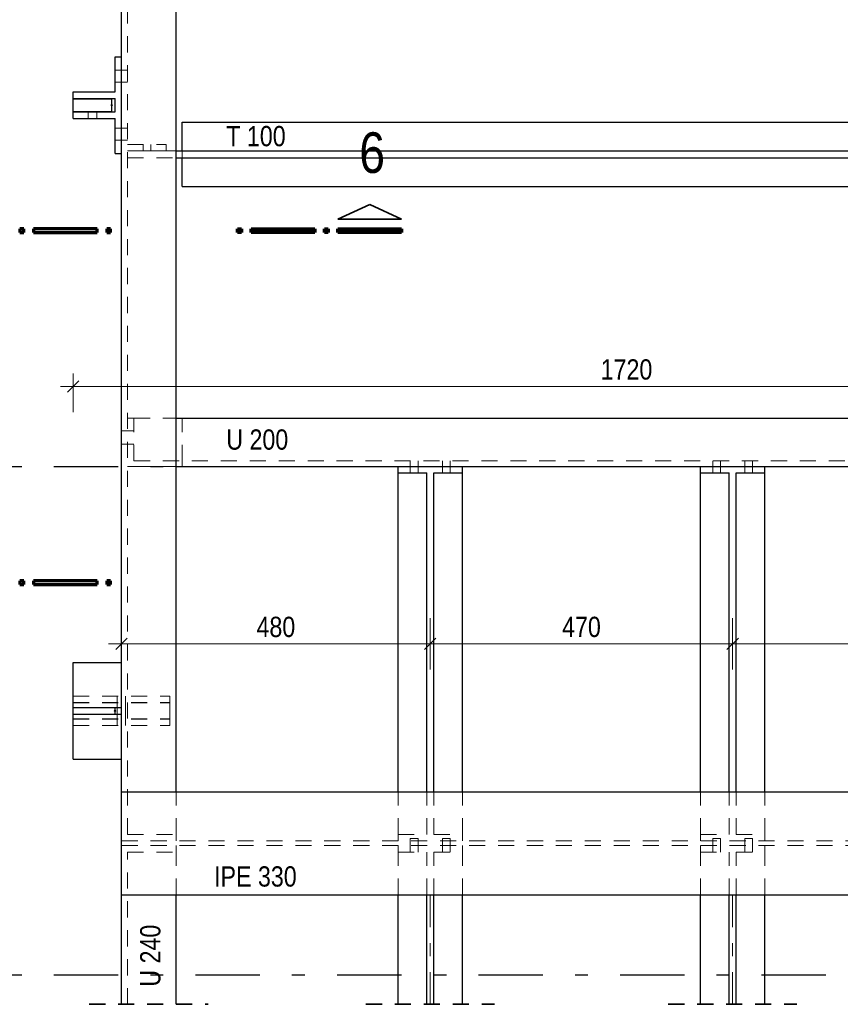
# Model space of a CAD drawing. Header units: millimetres. Extents: x 0 to 91, y -53.4 to 42.
# Tile 65 of 180: x 19 to 25.4, y -26.1 to -18.4. Entities that reach past the tile are written whole.
import ezdxf

# ---------------------------------------------------------------- set-up
doc = ezdxf.new("R2010")
doc.units = ezdxf.units.MM
for name, pattern in [('DASHDOT', [1, 0.5, -0.25, 0, -0.25]), ('DASHDOTX2', [2, 1, -0.5, 0, -0.5]), ('HIDDEN', [0.375, 0.25, -0.125])]:
    doc.linetypes.add(name, pattern=pattern)
doc.layers.add('Achsen', color=7, linetype='Continuous', lineweight=20)
doc.styles.add('Arial Narrow', font='ARIALN.TTF')
doc.dimstyles.new('Arch_Strakon_dimstyle', dxfattribs={"dimtxt": 1, "dimasz": 1, "dimexe": 1.25, "dimexo": 0.0625, "dimgap": 1, "dimtad": 0, "dimdec": 5, "dimzin": 12, "dimdsep": 46, "dimtxsty": 'Arial Narrow', "dimblk": 'Arrowhead_Tick', "dimsah": 1, "dimcen": 0, "dimse1": 1, "dimse2": 1, "dimclrd": 6, "dimclrt": 2, "dimazin": 0, "dimtfac": 1, "dimtdec": 4, "dimtmove": 0, "dimatfit": 3, "dimldrblk": 'NONE', "dimfxl": 1, "dimtvp": 1, "dimtolj": 1, "dimtzin": 0, "dimlwd": 13, "dimarcsym": 2})

# ---------------------------------------------------------------- blocks, each defined once
blk = doc.blocks.new('Arrowhead_Tick')
at = {"color": 0, "linetype": 'Continuous', "lineweight": -2}
for p, q in [((0, 20), (0, -10)), ((-1, 0), (0, 0)), ((10, 0), (0, 0))]:
    blk.add_line(p, q, dxfattribs=at)
at = {"color": 2, "linetype": 'Continuous', "lineweight": 35}
blk.add_line((4.42, 4.42), (-4.42, -4.42), dxfattribs=at)
blk = doc.blocks.new('*D148')
at = {"color": 6, "linetype": 'Continuous', "lineweight": 13}
blk.add_line((19.7819, -23.2848), (22.1619, -23.2848), dxfattribs=at)
at = {"layer": 'Defpoints', "color": 0}
for p in [(22.1719, -23.2848), (19.7719, -26.0853), (22.1719, -26.0853)]:
    blk.add_point(p, dxfattribs=at)
at = {"color": 6, "lineweight": 13, "xscale": 0.01, "yscale": 0.01, "zscale": 0.01}
blk.add_blockref('Arrowhead_Tick', (22.1719, -23.2848), dxfattribs=at)
at = {"color": 6, "lineweight": 13, "xscale": 0.01, "yscale": 0.01, "zscale": 0.01, "rotation": 180}
blk.add_blockref('Arrowhead_Tick', (19.7719, -23.2848), dxfattribs=at)
at = {"color": 2, "lineweight": 18, "insert": (20.9719, -23.1544), "char_height": 0.1575, "attachment_point": 5, "style": 'Arial Narrow'}
blk.add_mtext('\\A1;480', dxfattribs=at)
blk = doc.blocks.new('_None')
blk = doc.blocks.new('*D149')
at = {"color": 6, "linetype": 'Continuous', "lineweight": 13}
blk.add_line((22.1819, -23.2848), (24.5119, -23.2848), dxfattribs=at)
at = {"layer": 'Defpoints', "color": 0}
for p in [(24.5219, -23.2848), (22.1719, -26.0853), (24.5219, -26.0853)]:
    blk.add_point(p, dxfattribs=at)
at = {"color": 6, "lineweight": 13, "xscale": 0.01, "yscale": 0.01, "zscale": 0.01}
blk.add_blockref('Arrowhead_Tick', (24.5219, -23.2848), dxfattribs=at)
at = {"color": 6, "lineweight": 13, "xscale": 0.01, "yscale": 0.01, "zscale": 0.01, "rotation": 180}
blk.add_blockref('Arrowhead_Tick', (22.1719, -23.2848), dxfattribs=at)
at = {"color": 2, "lineweight": 18, "insert": (23.3469, -23.1544), "char_height": 0.1575, "attachment_point": 5, "style": 'Arial Narrow'}
blk.add_mtext('\\A1;470', dxfattribs=at)
blk = doc.blocks.new('*D150')
at = {"color": 6, "linetype": 'Continuous', "lineweight": 13}
blk.add_line((24.5319, -23.2848), (26.6869, -23.2848), dxfattribs=at)
at = {"layer": 'Defpoints', "color": 0}
for p in [(26.6969, -23.2848), (24.5219, -26.0853), (26.6969, -26.0853)]:
    blk.add_point(p, dxfattribs=at)
at = {"color": 6, "lineweight": 13, "xscale": 0.01, "yscale": 0.01, "zscale": 0.01}
blk.add_blockref('Arrowhead_Tick', (26.6969, -23.2848), dxfattribs=at)
at = {"color": 6, "lineweight": 13, "xscale": 0.01, "yscale": 0.01, "zscale": 0.01, "rotation": 180}
blk.add_blockref('Arrowhead_Tick', (24.5219, -23.2848), dxfattribs=at)
at = {"color": 2, "lineweight": 18, "insert": (25.6094, -23.1544), "char_height": 0.1575, "attachment_point": 5, "style": 'Arial Narrow'}
blk.add_mtext('\\A1;435', dxfattribs=at)
blk = doc.blocks.new('*D154')
at = {"layer": 'Achsen', "color": 6, "linetype": 'Continuous', "lineweight": 13}
blk.add_line((19.4069, -21.2848), (27.9869, -21.2848), dxfattribs=at)
at = {"layer": 'Defpoints', "color": 0}
for p in [(19.3969, -19.2027), (27.9969, -21.2848), (27.9969, -22.9577)]:
    blk.add_point(p, dxfattribs=at)
at = {"layer": 'Achsen', "color": 6, "lineweight": 13, "xscale": 0.01, "yscale": 0.01, "zscale": 0.01}
blk.add_blockref('Arrowhead_Tick', (27.9969, -21.2848), dxfattribs=at)
at = {"layer": 'Achsen', "color": 6, "lineweight": 13, "xscale": 0.01, "yscale": 0.01, "zscale": 0.01, "rotation": 180}
blk.add_blockref('Arrowhead_Tick', (19.3969, -21.2848), dxfattribs=at)
at = {"layer": 'Achsen', "color": 2, "lineweight": 18, "insert": (23.6969, -21.1544), "char_height": 0.1575, "attachment_point": 5, "style": 'Arial Narrow'}
blk.add_mtext('\\A1;1720', dxfattribs=at)
blk = doc.blocks.new('*D157')
at = {"layer": 'Achsen', "color": 6, "linetype": 'Continuous', "lineweight": 13}
blk.add_line((17.1081, -23.7952), (17.1081, -19.1102), dxfattribs=at)
at = {"layer": 'Defpoints', "color": 0}
for p in [(17.1081, -19.1002), (19.6969, -19.1002), (19.7219, -23.8052)]:
    blk.add_point(p, dxfattribs=at)
at = {"layer": 'Achsen', "color": 6, "lineweight": 13, "xscale": 0.01, "yscale": 0.01, "zscale": 0.01}
for p, rotation in [((17.1081, -19.1002), 90), ((17.1081, -23.8052), 270)]:
    blk.add_blockref('Arrowhead_Tick', p, dxfattribs=dict(at, rotation=rotation))
at = {"layer": 'Achsen', "color": 2, "lineweight": 18, "insert": (16.9777, -21.4527), "char_height": 0.1575, "attachment_point": 5, "rotation": 90, "style": 'Arial Narrow'}
blk.add_mtext('\\A1;941', dxfattribs=at)
blk = doc.blocks.new('*D158')
at = {"layer": 'Achsen', "color": 6, "linetype": 'Continuous', "lineweight": 13}
blk.add_line((17.1081, -19.0902), (17.1081, -14.4015), dxfattribs=at)
at = {"layer": 'Defpoints', "color": 0}
for p in [(17.1081, -14.3915), (19.4306, -14.3915), (19.6969, -19.1002)]:
    blk.add_point(p, dxfattribs=at)
at = {"layer": 'Achsen', "color": 6, "lineweight": 13, "xscale": 0.01, "yscale": 0.01, "zscale": 0.01}
for p, rotation in [((17.1081, -14.3915), 89.99999999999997), ((17.1081, -19.1002), 269.9999999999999)]:
    blk.add_blockref('Arrowhead_Tick', p, dxfattribs=dict(at, rotation=rotation))
at = {"layer": 'Achsen', "color": 2, "lineweight": 18, "insert": (16.9777, -16.7458), "char_height": 0.1575, "attachment_point": 5, "rotation": 90, "style": 'Arial Narrow'}
blk.add_mtext('\\A1;942', dxfattribs=at)

msp = doc.modelspace()

# ---------------------------------------------------------------- linework, layer by layer
at = {"color": 6, "linetype": 'HIDDEN', "lineweight": 13, "ltscale": 0.5}
for p, q in [((19.8193546, -24.7650825), (19.8193546, -14.7802482)), ((19.7218546, -18.8276997), (19.7718546, -18.8276997)), ((19.7718546, -18.8276997), (19.8193546, -18.8276997)), ((19.7218546, -18.9226997), (19.7718546, -18.9226997)), ((19.7718546, -18.9226997), (19.8193546, -18.9226997)), ((19.5142546, -19.2026997), (19.5142546, -19.1526997)), ((19.5794546, -19.2026997), (19.5794546, -19.1526997)), ((19.7218546, -19.2776997), (19.7718546, -19.2776997)), ((19.7718546, -19.2776997), (19.8193546, -19.2776997)), ((19.7218546, -19.3726997), (19.7718546, -19.3726997)), ((19.7718546, -19.3726997), (19.8193546, -19.3726997)), ((19.8193546, -19.4044988), (20.1193546, -19.4044988)), ((19.9395038, -19.4544988), (19.9395036, -19.4044988)), ((19.9995038, -19.4544988), (19.9995035, -19.4044988)), ((20.1193546, -19.4544988), (20.1193546, -19.4044988)), ((19.8193546, -19.4544988), (19.9395038, -19.4544988)), ((19.9395038, -19.4544988), (19.941776, -19.4544988)), ((19.941776, -19.4544988), (19.9482696, -19.4544988)), ((19.9482696, -19.4544988), (19.9579958, -19.4544988)), ((19.9579958, -19.4544988), (19.9694741, -19.4544988)), ((19.9694741, -19.4544988), (19.9809568, -19.4544988)), ((19.9809568, -19.4544988), (19.990696, -19.4544988)), ((19.990696, -19.4544988), (19.9972088, -19.4544988)), ((19.9972088, -19.4544988), (19.9995038, -19.4544988)), ((19.9995038, -19.4544988), (20.1193546, -19.4544988)), ((20.1193546, -19.4544988), (20.1968546, -19.4544988)), ((20.2443546, -19.5094988), (20.2443546, -19.4544988)), ((19.8193546, -19.5094988), (20.1968546, -19.5094988)), ((19.8193546, -21.5319988), (19.8693546, -21.5319988)), ((19.8693546, -21.8644988), (19.8693546, -21.5319988)), ((19.8693546, -21.5319988), (20.1968546, -21.5319988)), ((20.2443546, -21.8644988), (20.2443546, -21.5319988)), ((19.7718546, -21.6295026), (19.8193546, -21.6295023)), ((19.8193546, -21.6295023), (19.8693546, -21.629502)), ((19.7718546, -21.7345025), (19.8193546, -21.7345023)), ((19.8193546, -21.7345023), (19.8693546, -21.7345019)), ((19.8693546, -21.8644988), (29.8069053, -21.8644988)), ((20.2443546, -21.9069988), (20.2443546, -21.8644988)), ((22.0168406, -21.9069988), (22.0168404, -21.8644988)), ((22.0768405, -21.9069988), (22.0768403, -21.8644988)), ((22.2668406, -21.9069988), (22.2668404, -21.8644988)), ((22.3268405, -21.9069988), (22.3268403, -21.8644988)), ((24.3668406, -21.9069988), (24.3668404, -21.8644988)), ((24.4268405, -21.9069988), (24.4268403, -21.8644988)), ((24.6168406, -21.9069988), (24.6168404, -21.8644988)), ((24.6768405, -21.9069988), (24.6768403, -21.8644988)), ((19.8193546, -21.9069988), (19.8693546, -21.9069988)), ((19.8693546, -21.9069988), (20.1968546, -21.9069988)), ((22.0168408, -21.9569988), (22.0168406, -21.9069988)), ((22.0768408, -21.9569988), (22.0768405, -21.9069988)), ((22.2668408, -21.9569988), (22.2668406, -21.9069988)), ((22.3268408, -21.9569988), (22.3268405, -21.9069988)), ((24.3668408, -21.9569988), (24.3668406, -21.9069988)), ((24.4268408, -21.9569988), (24.4268405, -21.9069988)), ((24.6168408, -21.9569988), (24.6168406, -21.9069988)), ((24.6768408, -21.9569988), (24.6768405, -21.9069988)), ((19.3968546, -23.6901997), (20.1468546, -23.6901997)), ((19.7393546, -23.7401997), (19.7393546, -23.6901997)), ((19.8043546, -23.7401997), (19.8043546, -23.6901997)), ((20.1468546, -23.7401997), (20.1468546, -23.6901997)), ((19.3968546, -23.7401997), (20.1468546, -23.7401997)), ((19.3968546, -23.7426997), (20.1468546, -23.7426997)), ((19.7393546, -23.8676997), (19.7393546, -23.7426997)), ((19.8043546, -23.8676997), (19.8043546, -23.7426997)), ((20.1468546, -23.8676997), (20.1468546, -23.7426997)), ((19.3968546, -23.8676997), (20.1468546, -23.8676997)), ((19.3968546, -23.8701997), (20.1468546, -23.8701997)), ((19.3968546, -23.9201997), (20.1468546, -23.9201997)), ((19.7393546, -23.9201997), (19.7393546, -23.8701997)), ((19.8043546, -23.9201997), (19.8043546, -23.8701997)), ((20.1468546, -23.9201997), (20.1468546, -23.8701997)), ((20.1968546, -24.7650825), (20.1968546, -24.4338325)), ((21.9218546, -24.7650825), (21.9218546, -24.4338325)), ((22.1443546, -24.7650825), (22.1443546, -24.4338325)), ((22.1993546, -24.7650825), (22.1993546, -24.4338325)), ((22.4218546, -24.7650825), (22.4218546, -24.4338325)), ((24.2718546, -24.7650825), (24.2718546, -24.4338325)), ((24.4943546, -24.7650825), (24.4943546, -24.4338325)), ((24.5493546, -24.7650825), (24.5493546, -24.4338325)), ((24.7718546, -24.7650825), (24.7718546, -24.4338325)), ((19.8193546, -24.7650825), (20.1968546, -24.7650825)), ((20.1968546, -24.8150825), (20.1968546, -24.7650825)), ((21.9218546, -24.7650825), (22.1443546, -24.7650825)), ((21.9218546, -24.8150825), (21.9218546, -24.7650825)), ((22.1993546, -24.7650825), (22.4218546, -24.7650825)), ((22.4218546, -24.8150825), (22.4218546, -24.7650825)), ((24.2718546, -24.7650825), (24.4943546, -24.7650825)), ((24.2718546, -24.8150825), (24.2718546, -24.7650825)), ((24.5493546, -24.7650825), (24.7718546, -24.7650825)), ((24.7718546, -24.8150825), (24.7718546, -24.7650825)), ((19.773354, -24.8150825), (27.447608, -24.8150825)), ((19.773354, -24.8525825), (27.447608, -24.8525825)), ((20.1968546, -24.9025825), (20.1968546, -24.8525825)), ((21.9218546, -24.9025825), (21.9218546, -24.8525825)), ((22.0168541, -24.7972795), (22.0191491, -24.7972796)), ((22.0168541, -24.7975814), (22.0191263, -24.7975812)), ((22.0168542, -24.8150825), (22.0168541, -24.7975814)), ((22.0168544, -24.8525825), (22.0168542, -24.8150825)), ((22.0168546, -24.9025825), (22.0168544, -24.8525825)), ((22.0256199, -24.7977009), (22.0191263, -24.7977011)), ((22.0191491, -24.7975069), (22.0256619, -24.797507)), ((22.0256199, -24.7975811), (22.0353461, -24.7975809)), ((22.0256619, -24.797581), (22.0353461, -24.7975809)), ((22.0353461, -24.7975809), (22.0468244, -24.7975808)), ((22.0468244, -24.7975808), (22.0583071, -24.7975808)), ((22.0583071, -24.7975808), (22.0680463, -24.7975807)), ((22.0583621, -24.7975806), (22.0680883, -24.7975805)), ((22.0680463, -24.7975076), (22.0745591, -24.7975077)), ((22.0745818, -24.7976997), (22.0680883, -24.7976999)), ((22.0745591, -24.7972831), (22.0768541, -24.7972832)), ((22.0745818, -24.7975772), (22.0768541, -24.797577)), ((22.0768542, -24.8150825), (22.0768541, -24.7975811)), ((22.0768543, -24.8525825), (22.0768542, -24.8150825)), ((22.0768546, -24.9025825), (22.0768543, -24.8525825)), ((22.2668541, -24.7972951), (22.2691491, -24.7972952)), ((22.2668541, -24.7975633), (22.2691263, -24.7975631)), ((22.2668542, -24.8150825), (22.2668541, -24.7975814)), ((22.2668544, -24.8525825), (22.2668542, -24.8150825)), ((22.2668546, -24.9025825), (22.2668544, -24.8525825)), ((22.2756199, -24.7976947), (22.2691263, -24.7976949)), ((22.2691491, -24.7975107), (22.2756619, -24.7975108)), ((22.2756199, -24.7975776), (22.2853461, -24.7975775)), ((22.2756619, -24.7975792), (22.2853461, -24.7975791)), ((22.2853461, -24.7975791), (22.2968244, -24.797579)), ((22.2968244, -24.797579), (22.3083071, -24.7975789)), ((22.3083071, -24.7975789), (22.3180463, -24.7975788)), ((22.3083621, -24.7975772), (22.3180883, -24.7975771)), ((22.3180463, -24.7975115), (22.3245591, -24.7975116)), ((22.3245818, -24.7976935), (22.3180883, -24.7976937)), ((22.3245591, -24.7972987), (22.3268541, -24.7972988)), ((22.3245818, -24.7975591), (22.3268541, -24.7975589)), ((22.3268542, -24.8150825), (22.3268541, -24.7975811)), ((22.3268543, -24.8525825), (22.3268542, -24.8150825)), ((22.3268546, -24.9025825), (22.3268543, -24.8525825)), ((22.4218546, -24.9025825), (22.4218546, -24.8525825)), ((24.2718546, -24.9025825), (24.2718546, -24.8525825)), ((24.3668541, -24.7974111), (24.3691263, -24.7974109)), ((24.3668541, -24.7974261), (24.3691491, -24.7974262)), ((24.3668542, -24.8150825), (24.3668541, -24.7975814)), ((24.3668544, -24.8525825), (24.3668542, -24.8150825)), ((24.3668546, -24.9025825), (24.3668544, -24.8525825)), ((24.3756199, -24.7976426), (24.3691263, -24.7976428)), ((24.3691491, -24.7975429), (24.3756619, -24.797543)), ((24.3756199, -24.7975489), (24.3853461, -24.7975488)), ((24.3756619, -24.7975637), (24.3853461, -24.7975636)), ((24.3853461, -24.7975636), (24.3968244, -24.7975635)), ((24.3968244, -24.7975635), (24.4083071, -24.7975634)), ((24.4083071, -24.7975634), (24.4180463, -24.7975634)), ((24.4083621, -24.7975485), (24.4180883, -24.7975484)), ((24.4180463, -24.7975437), (24.4245591, -24.7975438)), ((24.4245818, -24.7976414), (24.4180883, -24.7976416)), ((24.4245591, -24.7974297), (24.4268541, -24.7974298)), ((24.4245818, -24.7974069), (24.4268541, -24.7974068)), ((24.4268542, -24.8150825), (24.4268541, -24.7975811)), ((24.4268543, -24.8525825), (24.4268542, -24.8150825)), ((24.4268546, -24.9025825), (24.4268543, -24.8525825)), ((24.6168541, -24.797393), (24.6191263, -24.7973928)), ((24.6168541, -24.7974417), (24.6191491, -24.7974418)), ((24.6168542, -24.8150825), (24.6168541, -24.7975814)), ((24.6168544, -24.8525825), (24.6168542, -24.8150825)), ((24.6168546, -24.9025825), (24.6168544, -24.8525825)), ((24.6256199, -24.7976364), (24.6191263, -24.7976366)), ((24.6191491, -24.7975468), (24.6256619, -24.7975469)), ((24.6256199, -24.7975455), (24.6353461, -24.7975454)), ((24.6256619, -24.7975618), (24.6353461, -24.7975618)), ((24.6353461, -24.7975618), (24.6468244, -24.7975617)), ((24.6468244, -24.7975617), (24.6583071, -24.7975616)), ((24.6583071, -24.7975616), (24.6680463, -24.7975615)), ((24.6583621, -24.7975451), (24.6680883, -24.7975449)), ((24.6680463, -24.7975475), (24.6745591, -24.7975476)), ((24.6745818, -24.7976352), (24.6680883, -24.7976354)), ((24.6745591, -24.7974453), (24.6768541, -24.7974454)), ((24.6745818, -24.7973888), (24.6768541, -24.7973886)), ((24.6768542, -24.8150825), (24.6768541, -24.7975811)), ((24.6768543, -24.8525825), (24.6768542, -24.8150825)), ((24.6768546, -24.9025825), (24.6768543, -24.8525825)), ((24.7718546, -24.9025825), (24.7718546, -24.8525825)), ((19.8193546, -24.9025825), (20.1968546, -24.9025825)), ((19.8193546, -26.0853254), (19.8193546, -24.9025825)), ((20.1968546, -25.2338325), (20.1968546, -24.9025825)), ((21.9218546, -24.9025825), (22.1443546, -24.9025825)), ((21.9218546, -25.2338325), (21.9218546, -24.9025825)), ((22.1443546, -25.2338325), (22.1443546, -24.9025825)), ((22.1993546, -24.9025825), (22.4218546, -24.9025825)), ((22.1993546, -25.2338325), (22.1993546, -24.9025825)), ((22.4218546, -25.2338325), (22.4218546, -24.9025825)), ((24.2718546, -24.9025825), (24.4943546, -24.9025825)), ((24.2718546, -25.2338325), (24.2718546, -24.9025825)), ((24.4943546, -25.2338325), (24.4943546, -24.9025825)), ((24.5493546, -24.9025825), (24.7718546, -24.9025825)), ((24.5493546, -25.2338325), (24.5493546, -24.9025825)), ((24.7718546, -25.2338325), (24.7718546, -24.9025825))]:
    msp.add_line(p, q, dxfattribs=at)
at = {"color": 2, "linetype": 'Continuous', "lineweight": 35}
for p, q in [((21.4539471, -19.9853361), (21.7014447, -19.8728368)), ((21.7014447, -19.8728368), (21.948948, -19.9853361)), ((21.948948, -19.9853361), (21.4539471, -19.9853361))]:
    msp.add_line(p, q, dxfattribs=at)
at = {"color": 1, "linetype": 'Continuous', "lineweight": 70}
for p, q in [((19.0123327, -20.0603273), (18.9823263, -20.0603273)), ((18.9823263, -20.0603273), (18.9823263, -20.0903318)), ((18.9823263, -20.0903318), (19.0123327, -20.0903318)), ((19.0123327, -20.0903318), (19.0123327, -20.0603273)), ((19.5823285, -20.0603273), (19.0873334, -20.0603273)), ((19.0873334, -20.0603273), (19.0873334, -20.0903318)), ((19.0873334, -20.0903318), (19.5823285, -20.0903318)), ((19.5823285, -20.0903318), (19.5823285, -20.0603273)), ((19.6873319, -20.0603273), (19.6573274, -20.0603273)), ((19.6573274, -20.0603273), (19.6573274, -20.0903318)), ((19.6573274, -20.0903318), (19.6873319, -20.0903318)), ((19.6873319, -20.0903318), (19.6873319, -20.0603273)), ((20.6739464, -20.0903318), (20.6739464, -20.0603368)), ((20.6739464, -20.0603368), (20.7039471, -20.0603368)), ((20.7039471, -20.0903318), (20.6739464, -20.0903318)), ((20.7039471, -20.0603368), (20.7039471, -20.0903318)), ((20.778946, -20.0903318), (20.778946, -20.0603368)), ((20.778946, -20.0603368), (21.2739468, -20.0603368)), ((21.2739468, -20.0903318), (20.778946, -20.0903318)), ((21.2739468, -20.0603368), (21.2739468, -20.0903318)), ((21.3489476, -20.0903318), (21.3489476, -20.0603368)), ((21.3489476, -20.0603368), (21.3789464, -20.0603368)), ((21.3789464, -20.0903318), (21.3489476, -20.0903318)), ((21.3789464, -20.0603368), (21.3789464, -20.0903318)), ((21.4539471, -20.0903318), (21.4539471, -20.0603368)), ((21.4539471, -20.0603368), (21.948948, -20.0603368)), ((21.948948, -20.0903318), (21.4539471, -20.0903318)), ((21.948948, -20.0603368), (21.948948, -20.0903318)), ((19.0123327, -22.7952269), (18.9823263, -22.7952269)), ((18.9823263, -22.7952269), (18.9823263, -22.8252314)), ((18.9823263, -22.8252314), (19.0123327, -22.8252314)), ((19.0123327, -22.8252314), (19.0123327, -22.7952269)), ((19.5823285, -22.7952269), (19.0873334, -22.7952269)), ((19.0873334, -22.7952269), (19.0873334, -22.8252314)), ((19.0873334, -22.8252314), (19.5823285, -22.8252314)), ((19.5823285, -22.8252314), (19.5823285, -22.7952269)), ((19.6873319, -22.7952269), (19.6573274, -22.7952269)), ((19.6573274, -22.7952269), (19.6573274, -22.8252314)), ((19.6573274, -22.8252314), (19.6873319, -22.8252314)), ((19.6873319, -22.8252314), (19.6873319, -22.7952269))]:
    msp.add_line(p, q, dxfattribs=at)
at = {"color": 3, "linetype": 'DASHDOTX2', "lineweight": 25, "ltscale": 0.5}
for p, q in [((18.1471175, -21.9070567), (25.2498145, -21.9070567)), ((18.1471175, -25.8570567), (26.6209509, -25.8570567))]:
    msp.add_line(p, q, dxfattribs=at)
at = {"color": 6, "linetype": 'DASHDOT', "lineweight": 13, "ltscale": 0.5}
for p, q in [((22.1718546, -26.0853254), (22.1718546, -25.2338325)), ((24.5218546, -26.0853254), (24.5218546, -25.2338325))]:
    msp.add_line(p, q, dxfattribs=at)
at = {"color": 2, "linetype": 'HIDDEN', "lineweight": 35, "ltscale": 0.5}
for p, q in [((19.5218546, -26.0853254), (20.4468546, -26.0853254)), ((21.6718546, -26.0853254), (22.6718546, -26.0853254)), ((24.0218546, -26.0853254), (25.0218546, -26.0853254))]:
    msp.add_line(p, q, dxfattribs=at)
at = {"layer": 'Achsen', "color": 3, "linetype": 'Continuous', "lineweight": 25}
for p, q in [((19.7718546, -24.7650825), (19.7718546, -14.7327482)), ((20.1968546, -24.4338325), (20.1968546, -15.1577482)), ((19.7218546, -18.7251997), (19.7718546, -18.7251997)), ((19.7218546, -18.9976997), (19.7218546, -18.7251997)), ((19.3968546, -18.9976997), (19.7218546, -18.9976997)), ((19.3968546, -19.0476997), (19.3968546, -18.9976997)), ((19.3968546, -19.0476997), (19.7218546, -19.0476997)), ((19.3968546, -19.0501997), (19.6968546, -19.0501997)), ((19.3968546, -19.1501997), (19.3968546, -19.0501997)), ((19.6968546, -19.1501997), (19.6968546, -19.0501997)), ((19.7218546, -19.1526997), (19.7218546, -19.0476997)), ((19.3968546, -19.1501997), (19.6968546, -19.1501997)), ((19.3968546, -19.1526997), (19.7218546, -19.1526997)), ((19.3968546, -19.2026997), (19.3968546, -19.1526997)), ((19.3968546, -19.2026997), (19.7218546, -19.2026997)), ((19.7218546, -19.4751997), (19.7218546, -19.2026997)), ((20.2443546, -19.2319988), (29.4756553, -19.2319988)), ((20.2443546, -19.4544988), (20.2443546, -19.2319988)), ((19.7218546, -19.4751997), (19.7718546, -19.4751997)), ((20.1968546, -19.4544988), (29.4756553, -19.4544988)), ((20.1968546, -19.5094988), (29.4756553, -19.5094988)), ((20.2443546, -19.7319988), (20.2443546, -19.5094988)), ((20.2443546, -19.7319988), (29.4756553, -19.7319988)), ((20.1968546, -21.5319988), (29.4756553, -21.5319988)), ((20.1968546, -21.9069988), (29.4756553, -21.9069988)), ((21.9218546, -21.9569988), (21.9218546, -21.9069988)), ((22.4218546, -21.9569988), (22.4218546, -21.9069988)), ((24.2718546, -21.9569988), (24.2718546, -21.9069988)), ((24.7718546, -21.9569988), (24.7718546, -21.9069988)), ((21.9218546, -21.9569988), (22.1443546, -21.9569988)), ((21.9218546, -24.4338325), (21.9218546, -21.9569988)), ((22.1443546, -24.4338325), (22.1443546, -21.9569988)), ((22.1993546, -21.9569988), (22.4218546, -21.9569988)), ((22.1993546, -24.4338325), (22.1993546, -21.9569988)), ((22.4218546, -24.4338325), (22.4218546, -21.9569988)), ((24.2718546, -21.9569988), (24.4943546, -21.9569988)), ((24.2718546, -24.4338325), (24.2718546, -21.9569988)), ((24.4943546, -24.4338325), (24.4943546, -21.9569988)), ((24.5493546, -21.9569988), (24.7718546, -21.9569988)), ((24.5493546, -24.4338325), (24.5493546, -21.9569988)), ((24.7718546, -24.4338325), (24.7718546, -21.9569988)), ((19.3968546, -23.4301997), (19.7718546, -23.4301997)), ((19.3968546, -24.1801997), (19.3968546, -23.4301997)), ((19.3968546, -23.7801997), (19.7218546, -23.7801997)), ((19.7218546, -23.7801997), (19.7718546, -23.7801997)), ((19.7218546, -23.8301997), (19.7218546, -23.7801997)), ((19.3968546, -23.8301997), (19.7218546, -23.8301997)), ((19.7218546, -23.8301997), (19.7718546, -23.8301997)), ((19.3968546, -24.1801997), (19.7718546, -24.1801997)), ((19.773354, -24.4338325), (27.447608, -24.4338325)), ((19.773354, -25.2338325), (19.773354, -24.4338325)), ((19.7718546, -24.8150825), (19.7718546, -24.7650825)), ((19.7718546, -24.8150825), (19.773354, -24.8150825)), ((19.7718546, -24.8525825), (19.773354, -24.8525825)), ((19.7718546, -24.9025825), (19.7718546, -24.8525825)), ((19.7718546, -26.0853254), (19.7718546, -24.9025825)), ((19.773354, -25.2338325), (27.447608, -25.2338325)), ((20.1968546, -26.0853254), (20.1968546, -25.2338325)), ((21.9218546, -26.0853254), (21.9218546, -25.2338325)), ((22.1443546, -26.0853254), (22.1443546, -25.2338325)), ((22.1993546, -26.0853254), (22.1993546, -25.2338325)), ((22.4218546, -26.0853254), (22.4218546, -25.2338325)), ((24.2718546, -26.0853254), (24.2718546, -25.2338325)), ((24.4943546, -26.0853254), (24.4943546, -25.2338325)), ((24.5493546, -26.0853254), (24.5493546, -25.2338325)), ((24.7718546, -26.0853254), (24.7718546, -25.2338325))]:
    msp.add_line(p, q, dxfattribs=at)
at = {"layer": 'Achsen', "color": 9, "linetype": 'Continuous', "lineweight": 0}
for centre in [(19.6968546, -19.1001997), (19.7218546, -23.8051997)]:
    msp.add_circle(centre, 0.00555, dxfattribs=at)

# ---------------------------------------------------------------- texts
at = {"color": 2, "lineweight": 35, "style": 'Arial Narrow'}
for s, p in [('T 100', (20.5865856, -19.4193889)), ('U 200', (20.5865856, -21.7766035)), ('IPE 330', (20.4917769, -25.1707544))]:
    msp.add_text(s, height=0.1575, dxfattribs=at).set_placement(p)
at = {"color": 1, "lineweight": 70, "style": 'Arial Narrow'}
msp.add_text('6', height=0.315, dxfattribs=at).set_placement((21.6196982, -19.6265101))
at = {"color": 2, "lineweight": 35, "style": 'Arial Narrow'}
msp.add_text('U 240', height=0.1575, rotation=90, dxfattribs=at).set_placement((20.0746187, -25.9481856))

# ---------------------------------------------------------------- dimensions: what is measured, and where the dimension line sits
at = {"lineweight": 18}
for base, p1, p2, text, picture, middle in [((22.1718546, -23.2848286), (19.7718546, -26.0853254), (22.1718546, -26.0853254), '480', '*D148', (20.9718546, -23.2848286)), ((24.5218546, -23.2848286), (22.1718546, -26.0853254), (24.5218546, -26.0853254), '470', '*D149', (23.3468546, -23.2848286)), ((26.6968546, -23.2848286), (24.5218546, -26.0853254), (26.6968546, -26.0853254), '435', '*D150', (25.6093546, -23.2848286))]:
    dim = msp.add_linear_dim(base=base, p1=p1, p2=p2, text=text, dimstyle='Arch_Strakon_dimstyle', override={"dimscale": 0.01, "dimtxt": 15.75, "dimasz": 1, "dimgap": 5, "dimtad": 1, "dimjust": 0, "dimtih": 0, "dimtoh": 0, "dimdec": 3, "dimdsep": 46, "dimtxsty": 'Arial Narrow', "dimclrd": 6, "dimclrt": 2, "dimtix": 1, "dimtofl": 255, "dimtmove": 0, "dimatfit": 2, "dimfxl": 0, "dimfxlon": 0, "dimtvp": 31.746032, "dimlwd": 13}, dxfattribs=at)
    dim.commit()
    dim.dimension.update_dxf_attribs({"geometry": picture, "text_midpoint": middle, "dimtype": 160})
at = {"layer": 'Achsen', "lineweight": 18}
for base, p1, p2, text, override, picture, middle in [((17.1080709, -14.3914709), (19.6968546, -19.1001997), (19.4305773, -14.3914709), '942', {"dimscale": 0.01, "dimtxt": 15.75, "dimasz": 1, "dimgap": 5, "dimtad": 1, "dimjust": 0, "dimtih": 0, "dimtoh": 0, "dimdec": 3, "dimdsep": 46, "dimtxsty": 'Arial Narrow', "dimclrd": 6, "dimclrt": 2, "dimtix": 1, "dimtofl": 255, "dimtmove": 0, "dimatfit": 2, "dimfxl": 0, "dimfxlon": 0, "dimtvp": 31.746032, "dimlwd": 13}, '*D158', (17.1080709, -16.7458353)), ((17.1080709, -19.1001997), (19.7218546, -23.8051997), (19.6968546, -19.1001997), '941', {"dimscale": 0.01, "dimtxt": 15.75, "dimasz": 1, "dimgap": 5, "dimtad": 1, "dimjust": 0, "dimtih": 0, "dimtoh": 0, "dimdec": 4, "dimdsep": 46, "dimtxsty": 'Arial Narrow', "dimclrd": 6, "dimclrt": 2, "dimtix": 1, "dimtofl": 255, "dimtmove": 0, "dimatfit": 2, "dimfxl": 0, "dimfxlon": 0, "dimtvp": 31.746032, "dimlwd": 13}, '*D157', (17.1080709, -21.4526997))]:
    dim = msp.add_linear_dim(base=base, p1=p1, p2=p2, angle=90, text=text, dimstyle='Arch_Strakon_dimstyle', override=override, dxfattribs=at)
    dim.commit()
    dim.dimension.update_dxf_attribs({"geometry": picture, "text_midpoint": middle, "dimtype": 160})
dim = msp.add_linear_dim(base=(27.9968546, -21.2848286), p1=(19.3968546, -19.2026997), p2=(27.9968546, -22.9577489), text='1720', dimstyle='Arch_Strakon_dimstyle', override={"dimscale": 0.01, "dimtxt": 15.75, "dimasz": 1, "dimgap": 5, "dimtad": 1, "dimjust": 0, "dimtih": 0, "dimtoh": 0, "dimdec": 4, "dimdsep": 46, "dimtxsty": 'Arial Narrow', "dimclrd": 6, "dimclrt": 2, "dimtix": 1, "dimtofl": 255, "dimtmove": 0, "dimatfit": 2, "dimfxl": 0, "dimfxlon": 0, "dimtvp": 31.746032, "dimlwd": 13}, dxfattribs=at)
dim.commit()
dim.dimension.update_dxf_attribs({"geometry": '*D154', "text_midpoint": (23.6968546, -21.2848286), "dimtype": 160})

doc.saveas('drawing.dxf')
